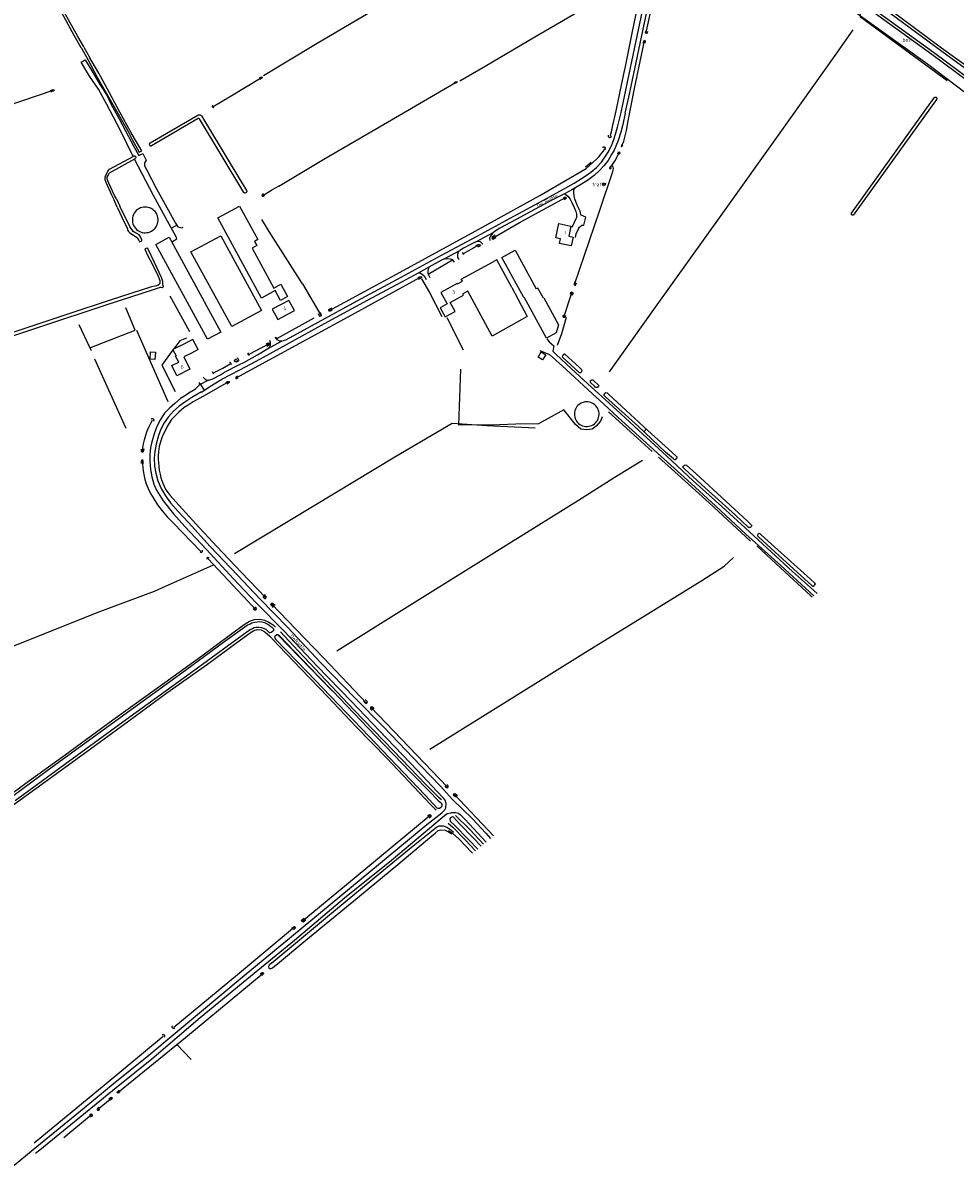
# Model space of a CAD drawing. Header units: metres. Extents: x 226218 to 240385, y 439369 to 449677.
# Tile 119 of 256: x 233011 to 233660, y 442368 to 443165. Entities that reach past the tile are written whole.
import ezdxf

# ---------------------------------------------------------------- set-up
doc = ezdxf.new("R2010")
doc.units = ezdxf.units.M
doc.header["$MEASUREMENT"] = 0
for name, color, linetype in [('CULTUURAANDUIDING', 253, 'Continuous'), ('DAKRAND', 4, 'Continuous'), ('DAKRAND-BYG', 4, 'Continuous'), ('FUNKTIEAAND', 253, 'Continuous'), ('HEG', 253, 'Continuous'), ('HEK', 253, 'Continuous'), ('HOOFDGEBOUW', 4, 'Continuous'), ('HOUTWAL', 253, 'Continuous'), ('HUISNUMMER', 253, 'Continuous'), ('INSTEEKSLOOT', 153, 'Continuous'), ('KANTVERH', 253, 'Continuous'), ('KUNSTWERK', 253, 'Continuous'), ('MIDSLTGREPPEL', 253, 'Continuous'), ('OVERIGEAFSCH', 253, 'Continuous'), ('OVLIJNOBJ', 253, 'Continuous'), ('RASTER', 253, 'Continuous'), ('STRAATNAAM', 253, 'Continuous')]:
    doc.layers.add(name, color=color, linetype=linetype)
doc.styles.get("Standard").update_dxf_attribs({"font": 'iso.shx'})

msp = doc.modelspace()

# ---------------------------------------------------------------- linework, layer by layer
at = {"layer": 'DAKRAND'}
for p, q in [((233120.45, 442939.44), (233115.91, 442937.17)), ((233115.52, 442936.64), (233117.67, 442932.5))]:
    msp.add_line(p, q, dxfattribs=at)
for points in [[(233313.7, 442982.68), (233317.16, 442984.61), (233316.38, 442985.91), (233338.58, 442997.96)], [(233351.55, 442980.04), (233341.12, 442999.41), (233338.58, 442997.96)], [(233351.55, 442980.04), (233362.37, 442959.86), (233337.85, 442946.31), (233320.98, 442977.66), (233317.43, 442975.81)], [(233306.58, 442968.68), (233301.78, 442966.08), (233305.22, 442959.72), (233312.05, 442963.42), (233308.6, 442969.78)], [(233115.91, 442937.17), (233115.38, 442936.91), (233115.52, 442936.64)], [(233132.98, 442936.82), (233129.38, 442943.95), (233124.76, 442941.62)]]:
    msp.add_lwpolyline(points, dxfattribs=at)
at = {"layer": 'DAKRAND-BYG'}
for p, q in [((233101.41, 443034.56), (233100.45, 443035.16)), ((233407.64, 442899.54), (233406.65, 442899.96))]:
    msp.add_line(p, q, dxfattribs=at)
for points in [[(233416.74, 443052.56), (233416.35, 443051.16), (233414.73, 443051.71), (233415.19, 443053.02), (233416.74, 443052.56)], [(233100.45, 443035.16), (233099.43, 443035.63), (233098.36, 443035.97), (233097.25, 443036.17), (233096.12, 443036.23), (233095, 443036.16), (233093.9, 443035.94), (233092.83, 443035.58), (233091.81, 443035.09), (233090.87, 443034.48), (233090, 443033.76), (233089.24, 443032.93), (233088.58, 443032.02), (233088.05, 443031.02), (233087.64, 443029.97), (233087.37, 443028.88), (233087.24, 443027.76), (233087.25, 443026.64), (233087.4, 443025.52), (233087.68, 443024.43), (233088.11, 443023.39), (233088.66, 443022.41), (233089.33, 443021.5), (233090.1, 443020.68), (233090.98, 443019.97), (233091.93, 443019.38), (233092.95, 443018.91), (233094.03, 443018.57), (233095.14, 443018.36), (233096.26, 443018.3), (233097.38, 443018.38), (233098.49, 443018.6), (233099.56, 443018.96), (233100.57, 443019.44), (233101.52, 443020.05), (233102.38, 443020.78), (233103.15, 443021.6), (233103.8, 443022.52), (233104.34, 443023.51), (233104.74, 443024.56), (233105.01, 443025.65), (233105.15, 443026.77), (233105.14, 443027.9), (233104.99, 443029.02), (233104.7, 443030.1), (233104.28, 443031.15), (233103.73, 443032.13), (233103.06, 443033.04), (233102.28, 443033.85), (233101.41, 443034.56)], [(233186.67, 442978), (233177.19, 442972.8), (233146.73, 443028.69), (233161.79, 443036.9), (233174.64, 443013.57), (233172.22, 443012.16), (233173.91, 443009.36), (233170.6, 443007.47), (233185.76, 442979.67)], [(233139.6, 442944.06), (233103.63, 443010.07), (233112.91, 443015.13), (233148.88, 442949.11), (233139.6, 442944.06)], [(233177.1, 442964.23), (233156.53, 442952.89), (233128.05, 443004.98), (233148.88, 443016.17), (233177.1, 442964.23)], [(233360.15, 442973.41), (233359.85, 442973.16), (233344.74, 443001.16), (233353.89, 443006.23), (233368.61, 442979.18)], [(233185.76, 442979.67), (233190.75, 442982.39), (233195.4, 442973.86), (233190.41, 442971.14), (233186.67, 442978)], [(233373.63, 442972.83), (233369.66, 442979.78), (233368.61, 442979.18)], [(233383.99, 442954.2), (233382.38, 442948.56), (233375.64, 442944.87), (233360.15, 442973.41)], [(233373.63, 442972.83), (233373.84, 442972.94), (233383.99, 442954.2)], [(233099.56, 442930.24), (233099.91, 442935.2), (233103.3, 442934.97), (233102.95, 442930), (233099.56, 442930.24)], [(233369.86, 442931.64), (233372.13, 442935.25), (233375.24, 442933.3), (233372.98, 442929.68), (233369.86, 442931.64)], [(233406.65, 442899.96), (233405.61, 442900.26), (233404.54, 442900.42), (233403.46, 442900.45), (233402.39, 442900.34), (233401.34, 442900.1), (233400.33, 442899.73), (233399.37, 442899.24), (233398.48, 442898.63), (233397.67, 442897.91), (233396.96, 442897.1), (233396.36, 442896.2), (233395.88, 442895.24), (233395.52, 442894.22), (233395.29, 442893.17), (233395.19, 442892.09), (233395.23, 442891.01), (233395.4, 442889.95), (233395.71, 442888.91), (233396.14, 442887.93), (233396.7, 442887), (233397.36, 442886.15), (233398.13, 442885.39), (233398.98, 442884.74), (233399.92, 442884.19), (233400.91, 442883.77), (233401.95, 442883.47), (233403.01, 442883.31), (233404.09, 442883.28), (233405.16, 442883.39), (233406.21, 442883.63), (233407.23, 442884), (233408.19, 442884.49), (233409.08, 442885.1), (233409.88, 442885.82), (233410.59, 442886.64), (233411.19, 442887.53), (233411.68, 442888.49), (233412.04, 442889.51), (233412.27, 442890.57), (233412.36, 442891.64), (233412.32, 442892.72), (233412.15, 442893.78), (233411.84, 442894.82), (233411.41, 442895.8), (233410.86, 442896.73), (233410.19, 442897.58), (233409.42, 442898.34), (233408.57, 442898.99), (233407.64, 442899.54)]]:
    msp.add_lwpolyline(points, dxfattribs=at)
at = {"layer": 'HEG'}
msp.add_line((233306.38, 442959.13), (233317.6, 442936.6), dxfattribs=at)
at = {"layer": 'HEK'}
msp.add_line((233112.3, 442900.39), (233090.34, 442950.08), dxfattribs=at)
msp.add_lwpolyline([(233186.73, 442945.48), (233188.28, 442944.9), (233214.01, 442959)], dxfattribs=at)
at = {"layer": 'HOOFDGEBOUW'}
for p, q in [((233308.6, 442969.78), (233317.95, 442974.85)), ((233317.95, 442974.85), (233317.43, 442975.81)), ((233120.45, 442939.44), (233124.76, 442941.62)), ((233132.98, 442936.82), (233128.37, 442934.49))]:
    msp.add_line(p, q, dxfattribs=at)
for points in [[(233394.31, 443015.35), (233392.94, 443009.13), (233384.74, 443010.93), (233385.42, 443014.01), (233382.16, 443014.72), (233384.36, 443024.72), (233392.73, 443022.89), (233391.23, 443016.03), (233394.31, 443015.35)], [(233313.7, 442982.68), (233313.57, 442982.93), (233302.2, 442976.77), (233306.58, 442968.68)], [(233184.71, 442964.94), (233188.54, 442957.8), (233200.18, 442964.04), (233196.36, 442971.18), (233184.71, 442964.94)], [(233118.33, 442918.65), (233114.76, 442925.71), (233119.51, 442928.11), (233117.37, 442932.35), (233117.67, 442932.5)], [(233128.37, 442934.49), (233123.04, 442931.8), (233127.37, 442923.22), (233118.33, 442918.65)]]:
    msp.add_lwpolyline(points, dxfattribs=at)
at = {"layer": 'HOUTWAL'}
for p, q in [((233115.52, 442936.64), (233115.85, 442937.09)), ((233115.91, 442937.17), (233115.85, 442937.09)), ((233115.5, 442936.61), (233115.52, 442936.64))]:
    msp.add_line(p, q, dxfattribs=at)
for points in [[(233288.61, 442986.08), (233294.15, 442976.65), (233302.86, 442959.86)], [(233124.88, 442944.78), (233120.37, 442943.01), (233117.5, 442939.36), (233115.91, 442937.17)], [(233115.5, 442936.61), (233107.77, 442925.99), (233117.09, 442907.58)]]:
    msp.add_lwpolyline(points, dxfattribs=at)
at = {"layer": 'INSTEEKSLOOT'}
for p, q in [((233051.81, 443146.9), (233056.17, 443139.19)), ((233053.45, 443147.76), (233057.67, 443140.14)), ((233588.24, 443031.87), (233645.77, 443112.26)), ((233647.35, 443111.14), (233589.72, 443030.87)), ((233099.57, 443081), (233132.94, 443100.35)), ((233132.98, 443097.86), (233100.52, 443078.94)), ((233164.97, 443046.38), (233133.96, 443097.66)), ((233088.64, 443084.06), (233086.27, 443088.55)), ((233088.63, 443069.7), (233071.17, 443059.76)), ((233087.73, 443071.57), (233088.05, 443071.74)), ((233088.97, 443069.9), (233088.63, 443069.7)), ((233076.76, 443036.26), (233074.54, 443041.11)), ((233076.14, 443041.88), (233074.89, 443044.24)), ((233076.14, 443041.88), (233078.49, 443036.93)), ((233318.13, 443002.86), (233317.26, 443004.66)), ((233161.7, 442929.14), (233160.49, 442931.22)), ((233143.97, 442919.75), (233142.98, 442921.44)), ((233408.2, 442915.59), (233408.71, 442915.11)), ((233181.06, 442745.73), (233181.2, 442745.63)), ((233181.18, 442745.66), (233181.06, 442745.73)), ((233226.75, 442698.79), (233188.52, 442738.11)), ((233324.63, 442596.47), (233330.23, 442590.7))]:
    msp.add_line(p, q, dxfattribs=at)
for points in [[(233468.14, 443266.79), (233469.66, 443265.36), (233500.87, 443246.56), (233517.08, 443237.53), (233524.52, 443232.75), (233529.79, 443229.28), (233535.27, 443225.79), (233552.91, 443212.46), (233581.56, 443190.74), (233612, 443168.45), (233645.37, 443144.09), (233678.87, 443119.42)], [(233469.06, 443269.38), (233502.52, 443250.33), (233529.15, 443234.54), (233546.62, 443222.1), (233580.7, 443196.92), (233614.96, 443171.59), (233651.2, 443144.84), (233685.2, 443119.97)], [(233049.38, 443155.21), (233034.19, 443182.42), (233019.8, 443208.38), (233012.66, 443221.37), (233012.16, 443222.06), (233011.61, 443222.27), (233011.25, 443222.12), (233011.08, 443221.69), (233011.16, 443220.99), (233025.61, 443194.04), (233036.41, 443174.52), (233046.49, 443156.02), (233051.46, 443147.4), (233051.81, 443146.9)], [(233053.45, 443147.76), (233053.28, 443148.43), (233049.37, 443155.21)], [(233443.18, 443150.37), (233443.67, 443152.3), (233444.23, 443152.53), (233444.42, 443152.07), (233444.25, 443150.43)], [(233446, 443158.61), (233445.77, 443157.45), (233445.27, 443157.32), (233444.8, 443157.66), (233444.92, 443159.02)], [(233056.17, 443139.19), (233062.78, 443126.75), (233072.74, 443109.33), (233084.03, 443089.41), (233087.18, 443083.41)], [(233086.27, 443088.55), (233078.59, 443102.38), (233071.4, 443115.92), (233063.83, 443129.62), (233059.27, 443137.37), (233057.67, 443140.14)], [(233175.89, 443126.24), (233176.76, 443126.81), (233177.23, 443127.04), (233177.64, 443126.88), (233177.79, 443126.46), (233177.46, 443125.97), (233176.36, 443125.24)], [(233311.41, 443122.95), (233312.26, 443123.42), (233313.06, 443123.73), (233313.51, 443123.61), (233313.34, 443123.1), (233312.62, 443122.66), (233311.77, 443122.26)], [(233030.24, 443117.53), (233031.33, 443117.92), (233032.12, 443118.1), (233032.52, 443117.97), (233032.67, 443117.5), (233032.09, 443117.12), (233031.18, 443116.71), (233030.39, 443116.42)], [(233645.77, 443112.26), (233645.91, 443112.48), (233646.11, 443112.66), (233646.34, 443112.78), (233646.6, 443112.84), (233646.87, 443112.82), (233647.12, 443112.73), (233647.34, 443112.58), (233647.51, 443112.37), (233647.61, 443112.13), (233647.65, 443111.86), (233647.62, 443111.6), (233647.51, 443111.35), (233647.35, 443111.14)], [(233143.11, 443107.23), (233142.96, 443107.04), (233142.87, 443106.82), (233142.84, 443106.57), (233142.88, 443106.33), (233142.99, 443106.12), (233143.15, 443105.94), (233143.36, 443105.81), (233143.59, 443105.74), (233143.83, 443105.74), (233144.07, 443105.81)], [(233132.94, 443100.35), (233133.31, 443100.47), (233133.7, 443100.53), (233134.08, 443100.52), (233134.46, 443100.43), (233134.82, 443100.28), (233135.15, 443100.07), (233135.43, 443099.8)], [(233133.96, 443097.66), (233133.74, 443097.8), (233133.49, 443097.89), (233133.23, 443097.9), (233132.98, 443097.86)], [(233135.43, 443099.8), (233154.71, 443067.66), (233166.86, 443047.67)], [(233087.18, 443083.41), (233091.99, 443074.6), (233093.84, 443075.54), (233088.64, 443084.06)], [(233099.57, 443081), (233099.35, 443080.81), (233099.18, 443080.56), (233099.09, 443080.28), (233099.07, 443079.99), (233099.12, 443079.7), (233099.24, 443079.43), (233099.43, 443079.21), (233099.67, 443079.03), (233099.94, 443078.93), (233100.23, 443078.89), (233100.52, 443078.94)], [(233418.77, 443086.28), (233418.71, 443085.99), (233418.72, 443085.7), (233418.81, 443085.42), (233418.96, 443085.18), (233419.17, 443084.98), (233419.43, 443084.84), (233419.71, 443084.76), (233420, 443084.76), (233420.28, 443084.84), (233420.54, 443084.97), (233420.74, 443085.17), (233420.9, 443085.42), (233420.99, 443085.7)], [(233416.84, 443076.24), (233416.92, 443076.53), (233416.94, 443076.83), (233416.88, 443077.13), (233416.76, 443077.41), (233416.58, 443077.65), (233416.35, 443077.84), (233416.08, 443077.97), (233415.79, 443078.05), (233415.49, 443078.05), (233415.19, 443077.98), (233414.92, 443077.85), (233414.69, 443077.66)], [(233425.36, 443073.42), (233425.56, 443074.12), (233426.06, 443074.63), (233426.64, 443074.61), (233426.83, 443074.11), (233426.39, 443072.95)], [(233428.1, 443079.53), (233427.73, 443078.6), (233427.99, 443078.35), (233428.26, 443078.35), (233428.98, 443079.47)], [(233070.13, 443061.33), (233071.31, 443062.55), (233087.73, 443071.57)], [(233088.05, 443071.74), (233088.29, 443071.86), (233088.55, 443071.91), (233088.82, 443071.89), (233089.08, 443071.81), (233089.3, 443071.66), (233089.48, 443071.46), (233089.6, 443071.22), (233089.66, 443070.95), (233089.64, 443070.68), (233089.56, 443070.43), (233089.41, 443070.2), (233089.21, 443070.02), (233088.97, 443069.9)], [(233420.3, 443064.61), (233419.62, 443063.59), (233419.68, 443063.17), (233420.3, 443062.93), (233420.84, 443063.32), (233421.06, 443063.79)], [(233070.13, 443061.33), (233068.46, 443058.33), (233068.05, 443056.89), (233068.18, 443055.4), (233068.73, 443053.63), (233072.8, 443044.71), (233074.54, 443041.11)], [(233074.89, 443044.24), (233070.79, 443052.98), (233070.07, 443054.45), (233069.81, 443055.82), (233069.81, 443057.05), (233070.34, 443058.21), (233071.17, 443059.76)], [(233166.86, 443047.67), (233166.94, 443047.39), (233166.95, 443047.1), (233166.89, 443046.81), (233166.76, 443046.55), (233166.57, 443046.33), (233166.33, 443046.16), (233166.05, 443046.06), (233165.76, 443046.03), (233165.47, 443046.08), (233165.2, 443046.2), (233164.97, 443046.38)], [(233178.58, 443045.46), (233177.88, 443045.05), (233177.44, 443044.49), (233177.69, 443043.9), (233178.34, 443043.88), (233179.36, 443044.42)], [(233387.55, 443042.53), (233388.36, 443043.19), (233389.14, 443043.16), (233389.57, 443042.63), (233389.05, 443041.93), (233388.07, 443041.31)], [(233076.76, 443036.26), (233076.95, 443035.77), (233080.1, 443028.76), (233083.53, 443021.59), (233084.16, 443019.93), (233084.5, 443019.08), (233085.2, 443018.48), (233086.15, 443017.83), (233088.12, 443016.63), (233089.45, 443015.76), (233090.52, 443014.95), (233091.07, 443014.14), (233091.56, 443013.37)], [(233091.56, 443013.36), (233092.25, 443012.01), (233093.8, 443012.63), (233093.91, 443013.28), (233092.96, 443015.45), (233091.97, 443016.9), (233090.46, 443017.88), (233089.08, 443018.61), (233087.92, 443019.29), (233087.02, 443020.28), (233086.18, 443021.41), (233085.57, 443022.6), (233078.81, 443036.38), (233078.49, 443036.93)], [(233589.72, 443030.87), (233589.54, 443030.69), (233589.33, 443030.56), (233589.09, 443030.5), (233588.84, 443030.51), (233588.6, 443030.59), (233588.4, 443030.73), (233588.24, 443030.92), (233588.14, 443031.15), (233588.11, 443031.4), (233588.14, 443031.64), (233588.24, 443031.87)], [(233340.06, 443016.57), (233338.11, 443015.42), (233337.73, 443014.91), (233337.98, 443014.24), (233338.57, 443013.91), (233340.65, 443015.08)], [(233326.6, 443009.4), (233328.13, 443010.14), (233329.14, 443010.13), (233329.48, 443009.53), (233329.26, 443008.9), (233327.69, 443008.27)], [(233101.49, 442995.94), (233098.11, 443002.44), (233096.36, 443006.17), (233096.11, 443006.8), (233096.35, 443007.3), (233097.51, 443007.77), (233098.05, 443007.12), (233102.35, 442997.9), (233107.32, 442987.46), (233107.89, 442986.01), (233108.32, 442984.55), (233108.34, 442983.38), (233108.26, 442982.31), (233108.13, 442981.78), (233108.67, 442981.6)], [(232977.26, 442940.14), (233004.33, 442948.95), (233042.52, 442961.81), (233072.05, 442971.47), (233094.37, 442978.75), (233100.87, 442980.78), (233102.94, 442981.29), (233104.25, 442981.64), (233105.16, 442982.05), (233105.98, 442982.53), (233106.59, 442983.11), (233106.69, 442983.87), (233106.52, 442984.86), (233105.52, 442987.71), (233101.49, 442995.94)], [(233286.03, 442986.93), (233287.28, 442987.54), (233288.08, 442987.8), (233288.58, 442987.53), (233288.57, 442986.97), (233287.98, 442986.51), (233286.58, 442985.63)], [(232977.85, 442937.96), (233022.71, 442952.69), (233068.97, 442967.97), (233102.78, 442979.09), (233106.14, 442980.2), (233106.95, 442980.4), (233107.99, 442980.24)], [(233107.99, 442980.24), (233108.22, 442980.27), (233108.44, 442980.37), (233108.62, 442980.52), (233108.75, 442980.71), (233108.83, 442980.93), (233108.84, 442981.17), (233108.78, 442981.4), (233108.67, 442981.6)], [(233392.41, 442975.56), (233392.76, 442976.65), (233393.27, 442976.91), (233393.67, 442976.86), (233394.04, 442976.44), (233393.99, 442975.95), (233393.54, 442974.67)], [(233395.32, 442984.08), (233394.92, 442982.88), (233394.96, 442982.09), (233395.51, 442981.73), (233395.89, 442981.8), (233396.22, 442982.28), (233396.61, 442983.49)], [(233216.69, 442961.94), (233217.35, 442960.51), (233217.91, 442960.06), (233218.77, 442960.33), (233219.07, 442961), (233218.12, 442962.76)], [(233226.39, 442964.38), (233225.05, 442963.66), (233224.43, 442963.71), (233224.04, 442964.27), (233224.19, 442964.88), (233226.1, 442965.9)], [(233389.05, 442960.58), (233388.77, 442959.71), (233388.46, 442959.29), (233387.83, 442959.28), (233387.36, 442959.91), (233387.66, 442961.16)], [(233180.37, 442940.96), (233181.27, 442941.4), (233182, 442941.49), (233182.56, 442940.96), (233182.46, 442940.22), (233181.98, 442939.74), (233180.88, 442939.08)], [(233160.84, 442928.58), (233159.65, 442928.09), (233158.68, 442928.34), (233158.38, 442928.88), (233158.48, 442929.49), (233159.24, 442930.2), (233160.01, 442930.54)], [(233167.97, 442934.51), (233167.82, 442934.32), (233167.73, 442934.09), (233167.71, 442933.84), (233167.77, 442933.6), (233167.9, 442933.39), (233168.09, 442933.23), (233168.32, 442933.14), (233168.56, 442933.11), (233168.8, 442933.17)], [(233400.12, 442923.01), (233398.76, 442924.27), (233388.6, 442933.57), (233388.06, 442933.72), (233387.63, 442933.5), (233386.85, 442932.57), (233386.59, 442931.76), (233387.12, 442931.36), (233398.54, 442921.01)], [(233155.82, 442926.27), (233155.97, 442926.49), (233156.05, 442926.74), (233156.06, 442927), (233155.99, 442927.25), (233155.85, 442927.47), (233155.66, 442927.65), (233155.42, 442927.77), (233155.17, 442927.81), (233154.91, 442927.78)], [(233398.54, 442921.01), (233398.82, 442920.88), (233399.12, 442920.82), (233399.43, 442920.84), (233399.73, 442920.93), (233400, 442921.09), (233400.22, 442921.31), (233400.38, 442921.57), (233400.47, 442921.87), (233400.49, 442922.18), (233400.44, 442922.48), (233400.31, 442922.77), (233400.12, 442923.01)], [(233152.34, 442913.92), (233153.58, 442914.54), (233154.2, 442914.71), (233154.6, 442914.53), (233154.74, 442914), (233154.33, 442913.53), (233153, 442912.81)], [(233160.49, 442918.34), (233159.61, 442917.69), (233159.32, 442917.37), (233159.44, 442916.69), (233160.11, 442916.63), (233161.04, 442917.14)], [(233406.58, 442913.63), (233406.42, 442913.9), (233406.32, 442914.21), (233406.31, 442914.53), (233406.37, 442914.84), (233406.51, 442915.13), (233406.71, 442915.38), (233406.96, 442915.57), (233407.26, 442915.69), (233407.58, 442915.73), (233407.89, 442915.7), (233408.2, 442915.59)], [(233408.71, 442915.11), (233411.8, 442912.35), (233412.1, 442911.82), (233411.88, 442911.3), (233411.46, 442910.71), (233410.94, 442910.4), (233410.36, 442910.4), (233409.65, 442910.68), (233409.1, 442911.32), (233406.58, 442913.63)], [(233458.45, 442869.55), (233465.89, 442862.7), (233466.73, 442861.95), (233466.4, 442861.12), (233465.42, 442860.09), (233464.88, 442859.94), (233464.13, 442860.66), (233458.74, 442865.28), (233439.77, 442883.15), (233416.86, 442903.94), (233415.8, 442905), (233415.84, 442905.65), (233416.28, 442906.28), (233417.12, 442906.85), (233417.95, 442906.65), (233418.87, 442905.72), (233431.31, 442894.51), (233446.23, 442880.56), (233458.45, 442869.55)], [(233100.33, 442888.52), (233100.57, 442888.68), (233100.85, 442888.77), (233101.14, 442888.78), (233101.43, 442888.72), (233101.69, 442888.58), (233101.9, 442888.38), (233102.06, 442888.13), (233102.14, 442887.84), (233102.14, 442887.55), (233102.06, 442887.27), (233101.92, 442887.01)], [(233095.22, 442867.72), (233095.1, 442866.49), (233094.83, 442865.56), (233094.44, 442865.31), (233093.79, 442865.36), (233093.56, 442865.78), (233093.69, 442867.35)], [(233095.02, 442857.48), (233094.84, 442858.41), (233094.82, 442859.34), (233094.59, 442859.88), (233093.98, 442859.93), (233093.54, 442859.57), (233093.33, 442858.83), (233093.42, 442857.46)], [(233515.71, 442817.22), (233518.25, 442814.72), (233518.72, 442814.26), (233518.61, 442813.71), (233518.23, 442813.27), (233517.66, 442812.9), (233516.92, 442812.66), (233516.2, 442813.09), (233507.3, 442821.47), (233486.35, 442840.42), (233472.04, 442853.52), (233470.71, 442855.01), (233470.95, 442855.53), (233471.58, 442856.14), (233472.33, 442856.56), (233473.16, 442856.37), (233479.96, 442850.16), (233500.74, 442831.19), (233515.71, 442817.22)], [(233557.25, 442778.88), (233534.56, 442799.37), (233525.24, 442807.74), (233524.48, 442808.48), (233523.86, 442808.74), (233523.24, 442808.3), (233522.63, 442807.72), (233522.71, 442807), (233523.65, 442806.04), (233540.47, 442790.83), (233558.13, 442774.84), (233560.39, 442772.6), (233561.39, 442771.78), (233562.05, 442772.15), (233562.76, 442772.89), (233563.02, 442773.54), (233562.51, 442774.18), (233557.25, 442778.88)], [(233134.49, 442795.82), (233134.7, 442795.67), (233134.95, 442795.59), (233135.21, 442795.58), (233135.47, 442795.65), (233135.69, 442795.77), (233135.88, 442795.96), (233136.01, 442796.18), (233136.07, 442796.44), (233136.06, 442796.7), (233135.98, 442796.95)], [(233139.36, 442790.72), (233139.25, 442790.95), (233139.21, 442791.2), (233139.25, 442791.45), (233139.36, 442791.67), (233139.53, 442791.86), (233139.74, 442791.99), (233139.98, 442792.06), (233140.24, 442792.05), (233140.48, 442791.97), (233140.68, 442791.82)], [(233178.1, 442764.71), (233178.68, 442763.94), (233179.4, 442763.43), (233180.06, 442763.44), (233180.49, 442764.06), (233180.43, 442764.76), (233179.41, 442766.04)], [(233171.44, 442756.33), (233171.91, 442755.66), (233172.27, 442755.46)], [(233172.27, 442755.46), (233172.53, 442755.32), (233173.23, 442755.48), (233173.66, 442756.02), (233173.49, 442756.54), (233172.58, 442757.39)], [(233186.64, 442758.36), (233185.77, 442759.25), (233184.85, 442759.77), (233184.23, 442759.8), (233183.58, 442759.21), (233184.07, 442758.36), (233185.32, 442757.13)], [(233003.64, 442625.65), (233028.88, 442644.09), (233088.14, 442687.18), (233124.3, 442713.39), (233151.78, 442733.56), (233167.31, 442744.69), (233169.22, 442745.75), (233170.47, 442746.39), (233172.48, 442746.9), (233174.08, 442747.2), (233175.69, 442747.21), (233177.33, 442747.06), (233179.23, 442746.52), (233181.06, 442745.73)], [(233181.2, 442745.63), (233182.27, 442744.91), (233183.82, 442743.74), (233185.2, 442742.84), (233185.64, 442742.06), (233185.83, 442741.32), (233185.6, 442741.11)], [(233169.66, 442741.72), (233156.82, 442732.53), (233127.55, 442711.02), (233089.95, 442683.9), (233075.61, 442673.34), (233034.08, 442643.21), (233005.58, 442622.35)], [(233169.66, 442741.72), (233170.89, 442742.53), (233172.06, 442743.09), (233173.41, 442743.4), (233175.36, 442743.47), (233177.18, 442743.22), (233178.28, 442742.78), (233180.19, 442741.97), (233181.64, 442740.67), (233182.56, 442739.76), (233183.27, 442739.56), (233183.97, 442739.78), (233184.89, 442740.48), (233185.6, 442741.11)], [(233188.52, 442738.11), (233187.99, 442738.1), (233186.5, 442736.98), (233186.27, 442736.24), (233187, 442734.99), (233209.06, 442712.3), (233246.9, 442672.64), (233291.31, 442626.32)], [(233188.52, 442738.11), (233188.99, 442738.11), (233189.57, 442737.65), (233216.66, 442709.33), (233226.86, 442698.68)], [(233226.86, 442698.68), (233251.32, 442673.12), (233281.03, 442642.29), (233295.59, 442627.38), (233298.67, 442624.17), (233300.33, 442622.62), (233301.68, 442621.41), (233302.38, 442620.82), (233302.88, 442619.73), (233302.92, 442618.8), (233302.68, 442618.19), (233302.14, 442617.59), (233301.27, 442617.03), (233300.32, 442616.85), (233299.63, 442617.29), (233291.3, 442626.32)], [(233248.36, 442691.77), (233249.68, 442690.47), (233250.27, 442690.21), (233250.92, 442690.75), (233250.97, 442691.24), (233250.34, 442692.07), (233249.5, 442693.02)], [(233255.59, 442686.49), (233254.67, 442687.57), (233254.05, 442687.8), (233253.39, 442687.68), (233253.07, 442687.16), (233253.21, 442686.48), (233254.27, 442685.48)], [(233304.93, 442632.66), (233305.9, 442631.71), (233306.54, 442631.54), (233307.03, 442631.7), (233307.32, 442632.17), (233307.15, 442632.79), (233306.22, 442633.71)], [(233312.34, 442624.8), (233311.49, 442625.74), (233310.96, 442626.51), (233311.21, 442627.25), (233311.93, 442627.41), (233312.69, 442627.06), (233313.74, 442626.01)], [(233292.77, 442611.73), (233293.72, 442612.47), (233294.53, 442612.68), (233295.1, 442612.34), (233295.27, 442611.66), (233295.12, 442611.13), (233293.9, 442610.15)], [(233324.63, 442596.47), (233315.14, 442606.27), (233310.97, 442610.98), (233310.33, 442611.1), (233309.7, 442610.94), (233308.77, 442610.48), (233308.3, 442609.8), (233308.37, 442609), (233308.85, 442607.98), (233311.55, 442605.35), (233321.59, 442595.2), (233327.83, 442588.73)], [(233184.34, 442509.48), (233203.63, 442525.46), (233228.8, 442546.32), (233259.65, 442571.84), (233281.77, 442590.06), (233299.05, 442604.02), (233300.99, 442604.97), (233303.98, 442604.8), (233306.67, 442603.77), (233309.12, 442602.17), (233310.99, 442600.41)], [(233184.34, 442509.49), (233182.54, 442507.8), (233181.98, 442506.88), (233182.33, 442505.66), (233183.23, 442505.27), (233184.81, 442505.96), (233189.75, 442509.84), (233208.02, 442525.13), (233241.63, 442552.51), (233272.14, 442577.97), (233291.43, 442594.21), (233298.22, 442599.87), (233300.34, 442601.56), (233302.24, 442602.02), (233305.17, 442601.87), (233307.51, 442600.77), (233309.71, 442599.21)], [(233208.12, 442539.44), (233206.41, 442537.84), (233205.71, 442537.88), (233205.1, 442538.65), (233205.32, 442539.39), (233206.94, 442540.56)], [(233198.03, 442533.32), (233199.5, 442534.4), (233200.17, 442534.62), (233200.72, 442534.23), (233200.9, 442533.69), (233200.3, 442533.03), (233199.39, 442532.34)], [(233176.34, 442501.73), (233177.23, 442502.34), (233177.84, 442502.66), (233178.33, 442502.54), (233178.59, 442501.95), (233178.45, 442501.37), (233177.5, 442500.53)], [(233108.04, 442459.37), (233108.31, 442459.47), (233108.59, 442459.49), (233108.87, 442459.44), (233109.13, 442459.33), (233109.35, 442459.15), (233109.52, 442458.92), (233109.63, 442458.66), (233109.67, 442458.38), (233109.63, 442458.09), (233109.53, 442457.83), (233109.36, 442457.6)], [(233116.9, 442463.8), (233116.66, 442463.65), (233116.39, 442463.56), (233116.11, 442463.53), (233115.83, 442463.58), (233115.56, 442463.69), (233115.33, 442463.86), (233115.16, 442464.09), (233115.04, 442464.34), (233114.98, 442464.63), (233115, 442464.91), (233115.09, 442465.18), (233115.24, 442465.43)], [(233078.78, 442419.63), (233077.74, 442418.75), (233077.24, 442418.48), (233076.86, 442418.67), (233076.57, 442419.1), (233076.82, 442419.62), (233078.07, 442420.61)], [(233070.94, 442414.57), (233071.93, 442415.45), (233072.54, 442415.7), (233073.11, 442415.33), (233073.29, 442414.87), (233073.06, 442414.47), (233071.92, 442413.59)], [(233057.29, 442403.23), (233057.91, 442403.71), (233058.4, 442404.06), (233059.07, 442403.93), (233059.31, 442403.4), (233059.28, 442402.9), (233058.7, 442402.3), (233058.02, 442401.7)], [(233063.92, 442408.61), (233063.11, 442407.99), (233062.63, 442407.47), (233062.75, 442406.95), (233063.05, 442406.63), (233063.72, 442406.59), (233064.58, 442407.39)]]:
    msp.add_lwpolyline(points, dxfattribs=at)
at = {"layer": 'KANTVERH'}
for p, q in [((233114.35, 443021.61), (233118.19, 443023.72)), ((233326.63, 443011.99), (233339.13, 443018.84)), ((233304.54, 443000.1), (233315.48, 443005.95)), ((233286.52, 442990.43), (233293.91, 442994.48)), ((233293.91, 442994.48), (233302.86, 442999.39)), ((233180.85, 442937.06), (233191.67, 442942.9)), ((233151.34, 442921.11), (233161.99, 442926.5)), ((233140.36, 442915.56), (233134.08, 442912.28)), ((233134.17, 442913.33), (233137.19, 442908.55))]:
    msp.add_line(p, q, dxfattribs=at)
for points in [[(233427.66, 443102.26), (233430, 443113.26), (233436.18, 443142.21), (233442.7, 443172.96), (233450.39, 443209.37), (233455.56, 443234.41), (233462.24, 443266.39), (233470.91, 443307.89), (233477.14, 443337.03), (233483.57, 443368.08), (233488.71, 443392.12), (233493.64, 443415.78), (233497.21, 443432.75)], [(233430.58, 443101.64), (233433.12, 443112.72), (233439.08, 443141.5), (233445.57, 443172.37), (233453.24, 443208.91), (233458.59, 443233.66), (233465.14, 443265.89), (233473.82, 443306.38), (233480.04, 443335.41), (233486.71, 443367.14), (233491.73, 443391.22), (233496.69, 443415.08), (233500.18, 443432.21)], [(233087.73, 443071.57), (233079.05, 443089.64), (233069.5, 443107.65), (233063.57, 443118.33), (233057.47, 443127.49), (233051.6, 443137.27), (233054.37, 443138.92), (233059.71, 443129.93), (233064.61, 443121.68), (233069.53, 443114.3), (233072.32, 443108.23), (233077.96, 443097.64), (233084.51, 443085.45), (233088.27, 443078.46), (233091.76, 443072.09), (233094.5, 443073.5), (233096.88, 443068.84), (233095.8, 443067.04), (233095.74, 443065.07), (233097.06, 443062.34), (233103.99, 443048.96), (233117.23, 443025.1), (233119.02, 443022.5), (233121.61, 443021.73), (233122.63, 443022.14)], [(233197.2, 442945.37), (233216.78, 442956.02), (233243.92, 442970.85), (233274.42, 442987.31), (233302.71, 443002.66), (233327.46, 443015.89), (233353.05, 443029.97), (233373.71, 443041.14), (233387.05, 443048.47), (233395.13, 443052.95), (233401.87, 443057.21), (233406.66, 443060.6), (233410.48, 443063.75), (233414.15, 443067.64), (233416.48, 443071.01), (233418.6, 443074.53), (233420.84, 443078.52), (233422.39, 443082.52), (233423.84, 443087.02), (233425.17, 443092.03), (233427.66, 443102.26)], [(233430.58, 443101.64), (233428.95, 443093.88), (233427.5, 443088.37), (233425.63, 443082.68), (233424.15, 443078.58), (233422.78, 443075.79), (233421.1, 443072.76), (233418.72, 443068.79), (233415.59, 443064.91), (233412.71, 443061.64), (233408.94, 443058.34), (233404.24, 443054.85), (233398.96, 443051.41), (233393.33, 443048.15), (233388.19, 443045.36), (233380.42, 443041.44), (233367.88, 443034.76), (233354.6, 443027.53), (233342.81, 443021.17), (233339.13, 443018.84), (233337.88, 443017.65), (233336.67, 443015.96), (233336.13, 443014.43), (233336.36, 443012.9)], [(233115.23, 443012.15), (233118.17, 443014.04), (233118.11, 443014.91), (233116.41, 443017.94), (233111.63, 443026.44), (233101.96, 443044.26), (233088.89, 443069.17), (233088.63, 443069.7)], [(233395.94, 443014.94), (233396.5, 443017.56), (233397.95, 443021.1), (233398.84, 443022.26), (233400.25, 443023.55), (233401.82, 443023.59), (233403.06, 443029.23), (233400.01, 443030.62), (233399.73, 443030.97), (233399.26, 443033.46), (233397.03, 443037.65), (233395.46, 443041.91), (233394.93, 443043.85), (233394.69, 443046.32), (233394.87, 443048.38), (233395.68, 443049.51)], [(233388.23, 443045.39), (233389.12, 443045.09), (233390.53, 443043.88), (233392.2, 443041.68), (233393.32, 443039.41), (233395.01, 443035.84), (233396.12, 443033.1), (233396.64, 443031.17), (233396.57, 443028.86), (233394.94, 443025.45), (233393.46, 443022.01)], [(233331.29, 443010.31), (233330.72, 443010.98), (233329.76, 443011.88), (233328.16, 443012.19), (233326.63, 443011.99), (233322.79, 443010.22), (233317.82, 443007.57), (233315.48, 443005.95), (233314.3, 443004.78), (233313.83, 443003.07), (233313.85, 443001.31), (233314.79, 442999.61)], [(233293.91, 442994.48), (233293.57, 442993.69), (233293.14, 442991.67), (233293.16, 442989.87), (233293.51, 442989.08), (233294.46, 442987.21)], [(233302.86, 442999.39), (233304.54, 443000.1), (233306.89, 443000.39), (233308.57, 443000.25), (233309.98, 442999.66), (233311.36, 442997.85)], [(233198.84, 442942.64), (233221.07, 442955.03), (233251.15, 442971.26), (233277.98, 442985.75), (233286.52, 442990.43), (233288.03, 442990.1), (233289.21, 442989.48), (233290.44, 442988.31), (233290.76, 442987.76), (233291.89, 442985.68)], [(233186.53, 442945.43), (233187.92, 442943.85), (233189.82, 442943.09), (233191.67, 442942.9), (233194.15, 442943.68), (233197.21, 442945.37)], [(233135.34, 442907.3), (233141.16, 442911.21), (233149.49, 442916.23), (233162.05, 442922.7), (233176.4, 442930.51), (233198.84, 442942.64)], [(233161.99, 442926.5), (233164.89, 442927.95), (233174.31, 442933.15), (233180.85, 442937.06)], [(233180.85, 442937.06), (233182.67, 442938.65), (233183.41, 442939.97), (233183.54, 442941.83), (233183.05, 442943.31)], [(233375.92, 442944.42), (233377.62, 442942.2), (233380.81, 442939.38), (233380.21, 442935.76), (233382.36, 442933.59), (233389.79, 442926.71), (233402.1, 442915.43), (233424.59, 442894.85), (233442.91, 442877.97), (233459.28, 442862.74), (233478.02, 442845.47), (233497.81, 442827.55), (233514.08, 442812.55), (233532.53, 442795.72), (233547.22, 442782.26), (233559.55, 442770.97), (233564.22, 442766.84)], [(233371.13, 442936.16), (233377.74, 442933.39), (233379.99, 442931.67), (233389.18, 442923.16), (233404.74, 442908.79), (233415.67, 442898.93), (233425.75, 442889.51), (233440.27, 442876.23), (233455.38, 442862.59), (233473.89, 442845.86), (233493.49, 442827.9), (233514.7, 442808.22), (233538.91, 442786.38), (233561.89, 442765.22)], [(233136.66, 442917.54), (233138.2, 442915.95), (233140.36, 442915.56), (233142.91, 442916.27), (233148.56, 442919.35), (233151.34, 442921.11)], [(233128.33, 442907.74), (233131.13, 442909.6), (233133.05, 442911.26), (233134.08, 442912.28), (233134.17, 442913.33), (233133.76, 442913.98)], [(233128.33, 442907.75), (233124.95, 442905.4), (233120.84, 442902.73), (233116.85, 442899.4), (233113.11, 442896.06), (233109.75, 442892.53), (233106.62, 442887.99), (233104.02, 442882.53), (233102.36, 442878.06), (233100.76, 442872.65), (233099.79, 442868.67), (233099.44, 442863.79), (233099.48, 442858.75), (233099.81, 442853.27), (233100.71, 442848.08), (233102.1, 442843.09), (233103.97, 442838.8), (233108.65, 442831.45), (233116, 442822.43), (233123.89, 442813.62), (233139.01, 442797.49), (233157.76, 442777.17), (233173.5, 442760.41), (233192.95, 442740.64), (233215.66, 442716.33), (233239.87, 442691.64), (233259.48, 442671), (233285.84, 442643.5), (233299.4, 442629.15)], [(233135.34, 442907.31), (233128.75, 442903.43), (233123.74, 442900.29), (233119.76, 442897.34), (233115.93, 442893.86), (233112.28, 442889.81), (233109.49, 442885.87), (233107.04, 442881.31), (233105.39, 442876.95), (233103.72, 442870.96), (233102.83, 442865.81), (233102.51, 442861.17), (233102.77, 442855.62), (233103.55, 442850.62), (233104.95, 442845.48), (233107.47, 442839.53), (233110.3, 442834.82), (233113.9, 442830.02), (233119.12, 442823.96), (233126.33, 442816.24), (233141.55, 442799.68), (233160.45, 442779.65), (233176.1, 442763.06), (233195.49, 442743.05), (233218.26, 442718.78), (233242.2, 442694.07), (233262.25, 442673.89), (233288.24, 442646.6), (233301.86, 442632.58)], [(233305.62, 442617.51), (233305.72, 442617.73), (233305.95, 442620.55), (233305.12, 442622.86), (233304.05, 442624.28), (233299.4, 442629.15)], [(233301.86, 442632.58), (233310.37, 442623.18), (233317.3, 442616.54), (233324.11, 442609.73), (233333.47, 442599.82), (233336.8, 442596.07)], [(233073.83, 442425.03), (233098.79, 442444.97), (233132.61, 442473.44), (233165.04, 442500.48), (233198.04, 442527.63), (233233.13, 442556.82), (233265.56, 442583.55), (233292.27, 442605.76), (233302.84, 442613.84)], [(233076.05, 442422.46), (233100.75, 442442.51), (233134.56, 442471.19), (233166.98, 442497.98), (233200.31, 442525.2), (233235.05, 442554.58), (233267.74, 442581.02), (233294.2, 442603.32), (233304.74, 442612.03)], [(233302.85, 442613.84), (233304.97, 442615.98), (233305.62, 442617.51)], [(233304.75, 442612.03), (233306.66, 442613.38), (233308.99, 442614.04)], [(233308.99, 442614.04), (233309.73, 442614.25), (233312.61, 442614.21), (233314.4, 442613.64), (233315.95, 442612.52), (233318.84, 442609.51)], [(233318.84, 442609.52), (233327.9, 442599.73), (233333.61, 442593.46)], [(233004.94, 442368.34), (233020.64, 442381.28), (233053.68, 442408.34), (233073.82, 442425.03)], [(233019.8, 442376.62), (233022.69, 442378.97), (233055.76, 442406.07), (233076.05, 442422.46)]]:
    msp.add_lwpolyline(points, dxfattribs=at)
at = {"layer": 'KUNSTWERK'}
msp.add_line((233443.64, 442879.54), (233445.41, 442881.68), dxfattribs=at)
at = {"layer": 'MIDSLTGREPPEL'}
for p, q in [((233429.48, 443127.94), (233430.72, 443134.28)), ((233000, 443106.88), (233032.15, 443117.68)), ((233408.22, 443067.6), (233403.31, 443063.09)), ((233189.24, 443050.79), (233184.08, 443047.89)), ((233177.7, 443044.01), (233184.08, 443047.89)), ((233317.93, 443003.83), (233328.61, 443009.96)), ((233205.71, 442982.78), (233218.52, 442960.76)), ((233127.18, 442949.16), (233113.48, 442974.14)), ((233387.92, 442959.52), (233393.33, 442976.44)), ((233050.01, 442954.44), (233057.66, 442938.02)), ((233057.66, 442938.02), (233058.47, 442936.26)), ((233168.55, 442933.59), (233182.3, 442940.98)), ((233082.88, 442881.82), (233061.14, 442930.28)), ((233159.05, 442928.48), (233161.09, 442929.58)), ((233143.8, 442920.57), (233150.19, 442924.01)), ((233150.19, 442924.01), (233155.39, 442926.83)), ((233115.64, 442816.2), (233111.52, 442820.36)), ((233115.64, 442816.2), (233134.97, 442796.18)), ((233107.78, 442770.74), (233143.76, 442786.83)), ((233163.02, 442781.78), (233179.93, 442764.08)), ((233163.91, 442765.41), (233164.85, 442764.41)), ((233164.85, 442764.41), (233173.06, 442755.63)), ((233253.26, 442687.49), (233306.48, 442631.98)), ((233311.42, 442627.02), (233338.94, 442597.82)), ((233118.25, 442452.43), (233128.3, 442441.93)), ((233062.92, 442407.04), (233072.94, 442415.31)), ((233039.43, 442387.56), (233058.87, 442403.72))]:
    msp.add_line(p, q, dxfattribs=at)
for points in [[(233445.26, 443157.82), (233453.42, 443196.4), (233460.34, 443228.48), (233467.15, 443261.5)], [(233430.72, 443134.28), (233435.72, 443158.51), (233442.09, 443190.19)], [(233654.88, 443124.11), (233594.55, 443168.66), (233594.66, 443175.7)], [(233428.04, 443078.51), (233429.56, 443082.19), (233430.26, 443084.91), (233431.43, 443089.57), (233432.74, 443096.33), (233437.16, 443118.9), (233444.04, 443152.1)], [(233420.17, 443085.79), (233420.26, 443086.03), (233421.04, 443088.62), (233421.75, 443092.13), (233424.24, 443103.28), (233429.48, 443127.94)], [(233143.65, 443106.43), (233154.97, 443113.16), (233177.25, 443126.45)], [(233189.24, 443050.79), (233220.64, 443069.52), (233262.24, 443093.67), (233312.31, 443123.01)], [(233408.22, 443067.6), (233410.73, 443069.87), (233412.33, 443071.51), (233413.69, 443073.1), (233415.11, 443075.07), (233416.27, 443077), (233416.29, 443077.03)], [(233420.18, 443063.5), (233423.78, 443068.86), (233426.4, 443074.18)], [(233395.22, 442982.17), (233412.59, 443033.46), (233421.96, 443061.01), (233422.25, 443062.17), (233422.32, 443063.1), (233422.15, 443064.09), (233421.54, 443065.49)], [(233224.03, 442963.78), (233273.86, 442990.73), (233326.14, 443019.32), (233371.04, 443044.19), (233403.31, 443063.09)], [(233338.15, 443014.43), (233357.31, 443025.62), (233388.92, 443042.79)], [(233205.71, 442982.78), (233183.7, 443017.41), (233177.45, 443027.63)], [(233159.66, 442917.19), (233234.97, 442958.33), (233287.49, 442987.15)], [(233057.66, 442938.02), (233089.25, 442950.36), (233082.63, 442965.89)], [(233154.17, 442914.39), (233138.97, 442905.57), (233129.64, 442900.35), (233126.15, 442898.09), (233123.4, 442896.4), (233119.6, 442893.3), (233117.03, 442890.78), (233114.62, 442888.03), (233111.77, 442883.69), (233110.03, 442880.31), (233108.34, 442876.74), (233107.15, 442873.15), (233106.03, 442869.31), (233105.37, 442865.66), (233105.23, 442862.94), (233105.28, 442860.3), (233105.42, 442858.13), (233105.66, 442855.45), (233106.02, 442852.8), (233106.61, 442849.93), (233107.17, 442847.39), (233107.74, 442845.55), (233108.43, 442843.68), (233109.37, 442841.75), (233110.68, 442839.21), (233112.15, 442837.13), (233113.6, 442835.06), (233115.38, 442832.97), (233119.89, 442828.07), (233131.55, 442815.3), (233146.15, 442799.67), (233163.02, 442781.78)], [(233094.32, 442865.62), (233094.58, 442868.4), (233094.98, 442871.13), (233095.62, 442874), (233096.59, 442877.11), (233097.65, 442880.23), (233098.74, 442882.79), (233100.1, 442885.6), (233101.29, 442887.67), (233101.33, 442887.74)], [(233094.15, 442859.25), (233094.87, 442852.3), (233095.43, 442848.66), (233095.98, 442846.2), (233096.9, 442843.32), (233098.19, 442840.1), (233099.78, 442836.51), (233102.15, 442832.83), (233104.86, 442828.6), (233108.03, 442824.49), (233111.52, 442820.36)], [(233139.85, 442791.13), (233140.01, 442790.96), (233163.91, 442765.41)], [(233001.71, 442729.11), (233012.3, 442733.34), (233062.84, 442753.71), (233102.64, 442768.44), (233107.78, 442770.74)], [(233184.36, 442759.52), (233201.2, 442741.91), (233220.38, 442721.89), (233250.4, 442690.35)], [(233205.64, 442538.38), (233249.92, 442575.06), (233294.77, 442612.39)], [(233307.57, 442601.67), (233310.23, 442599.77), (233314.98, 442595.55), (233323.51, 442586.59), (233324.24, 442585.8)], [(233116.09, 442464.59), (233160.54, 442501.21), (233200.14, 442534.4)], [(233077.03, 442419.09), (233124.17, 442457.44), (233178.28, 442502.24)], [(233018.95, 442383.97), (233068.99, 442425.25), (233108.81, 442458.34)]]:
    msp.add_lwpolyline(points, dxfattribs=at)
at = {"layer": 'OVERIGEAFSCH'}
for points in [[(233474.2, 443269.65), (233484.86, 443263.4), (233499.83, 443254.64), (233513.71, 443246.46), (233523.48, 443240.7), (233529.63, 443237.22), (233533.33, 443234.75), (233537.74, 443231.23), (233550.39, 443221.76), (233568.75, 443208.58), (233588.2, 443193.74), (233621.79, 443168.84), (233650.91, 443147.31), (233672.22, 443131.92), (233697.89, 443113.42), (233709.32, 443104.82)], [(233677.68, 443117.81), (233644.19, 443142.48), (233610.82, 443166.84), (233580.37, 443189.14), (233551.7, 443210.87), (233534.13, 443224.14), (233528.7, 443227.6)], [(232998.78, 442624.15), (233013.96, 442635.29), (233040.38, 442654.34), (233073.61, 442678.74), (233104.08, 442700.59), (233135.62, 442723.38), (233155.64, 442738.17), (233165.15, 442745.27), (233168.77, 442747.52), (233172.39, 442748.69), (233175.79, 442748.97), (233178.41, 442748.5)], [(233178.41, 442748.5), (233179.24, 442748.36), (233182.33, 442746.84), (233185.31, 442744.9), (233186.97, 442743.37)], [(232999.72, 442616.19), (233026.66, 442635.79), (233053.05, 442654.73), (233084.83, 442678.01), (233111.36, 442697.5), (233139.52, 442717.63), (233160.08, 442732.68), (233169.3, 442739.39), (233171.76, 442741.11), (233174.28, 442741.82), (233176.96, 442741.4), (233179.62, 442740.15), (233182.95, 442737.08), (233189.15, 442730.69), (233205.1, 442713.86), (233223.34, 442694.74), (233243.13, 442673.9), (233264.64, 442651.85), (233283.34, 442632.15), (233294.98, 442619.84), (233298.87, 442615.69)], [(233190.33, 442740.11), (233199.24, 442730.68), (233214.43, 442714.47), (233241.56, 442685.86), (233269.08, 442657.19), (233292.01, 442633.42), (233300.4, 442624.9), (233302.58, 442623.13)], [(233312.46, 442612.08), (233322.28, 442602.37), (233331.97, 442592.12)], [(233307.31, 442606.83), (233310.45, 442604.05), (233319, 442595.13), (233326.38, 442587.54)]]:
    msp.add_lwpolyline(points, dxfattribs=at)
at = {"layer": 'OVLIJNOBJ'}
for points in [[(233522.55, 443221.02), (233537.63, 443212.49), (233562.82, 443193.4), (233594.43, 443169.48), (233641.05, 443136.17), (233694.19, 443095.95), (233715.14, 443080.87)], [(233293.29, 442989.46), (233298.38, 442992.57), (233310.2, 442999.41)]]:
    msp.add_lwpolyline(points, dxfattribs=at)
at = {"layer": 'RASTER'}
msp.add_line((233402.87, 443064.33), (233406.76, 443067.57), dxfattribs=at)
for points in [[(233178.5, 443128.04), (233214.83, 443149.77), (233267.41, 443180.83), (233311.33, 443206.82), (233354.55, 443232.4), (233397.6, 443257.81)], [(233315.27, 443124.28), (233333.09, 443134.45), (233367.66, 443154.97), (233401.9, 443174.81)], [(233419.54, 442921.35), (233451.66, 442966.35), (233498.49, 443031.98), (233538.59, 443088.01), (233576.76, 443141.93), (233589.46, 443159.89)], [(233389.5, 442959.16), (233386.1, 442947.87), (233383.08, 442939.73)], [(233414.59, 442890.05), (233413.34, 442886.95), (233410.46, 442883.5), (233407.58, 442881.36), (233403.8, 442880.92), (233399.72, 442881.41), (233395.94, 442884.72), (233387.71, 442894.96), (233370.27, 442885.1), (233354.37, 442884.79), (233342.93, 442884.42), (233314.72, 442884.29), (233316.17, 442923.2)], [(233418.93, 442893.41), (233439.22, 442875.01), (233449.33, 442865.77)], [(233158.37, 442794.77), (233213.9, 442828.28), (233270.01, 442862.05), (233310.08, 442885.65), (233334.11, 442884.05), (233367.89, 442882.39)], [(233398.04, 442832), (233422.98, 442847.59), (233442.57, 442859.73)], [(233453.68, 442861.9), (233465.11, 442851.7), (233489.11, 442829.95), (233517.92, 442803.31)], [(233229.66, 442726.82), (233280.6, 442758.79), (233349.48, 442801.78), (233398.05, 442832)], [(233522.28, 442799.96), (233538.7, 442784.82), (233559.71, 442765.53), (233560.87, 442764.51)], [(233402.81, 442725.9), (233440.33, 442749.03), (233483.86, 442775.97), (233499.41, 442785.99), (233506.11, 442791.95)], [(233294.55, 442658.36), (233352.25, 442694.26), (233402.81, 442725.9)]]:
    msp.add_lwpolyline(points, dxfattribs=at)

# ---------------------------------------------------------------- texts
at = {"layer": 'CULTUURAANDUIDING'}
msp.add_text('bos', height=2.5, dxfattribs=at).set_placement((233623.72, 443151.58))
at = {"layer": 'FUNKTIEAAND'}
msp.add_text('trafo', height=2.5, dxfattribs=at).set_placement((233407.61, 443050.74))
at = {"layer": 'HUISNUMMER'}
for s, p in [('1', (233388.22, 443016.88)), ('3', (233310.07, 442975.81)), ('4', (233192.45, 442964.49)), ('6', (233121, 442923.64))]:
    msp.add_text(s, height=2.5, dxfattribs=at).set_placement(p)
at = {"layer": 'STRAATNAAM'}
for s, rotation, p in [('De Riette', 28.3862, (233369.8, 443035.64)), ('DeRiette', 312.609, (233196.88, 442736.98))]:
    msp.add_text(s, height=2.5, rotation=rotation, dxfattribs=at).set_placement(p)

doc.saveas('drawing.dxf')
